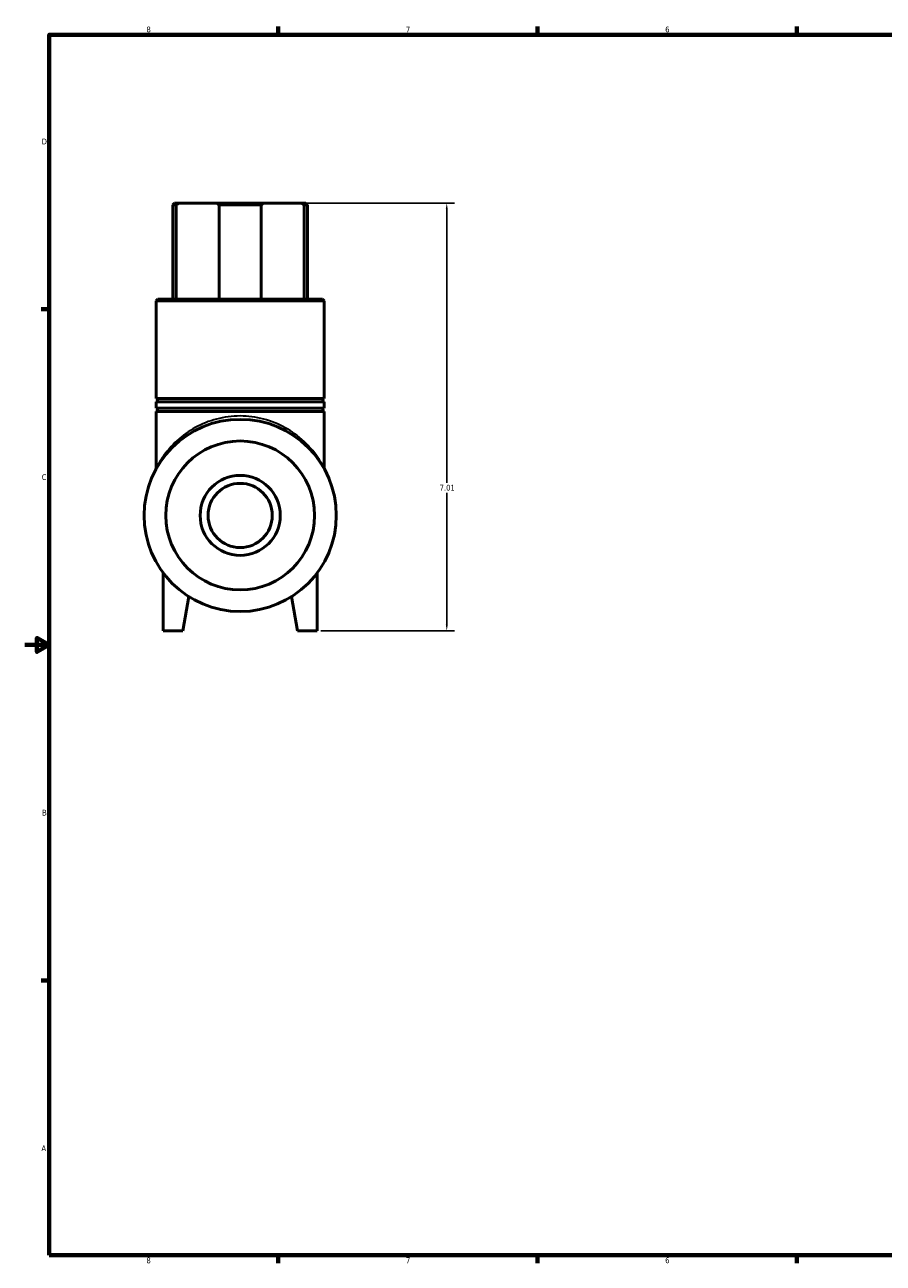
# Model space of a CAD drawing. Header units: inches. Extents: x 0.1 to 53.1, y 0.6 to 34.9.
# Tile 1 of 5: x 0.1 to 14.2, y 0.9 to 21.2. Entities that reach past the tile are written whole.
import ezdxf

# ---------------------------------------------------------------- set-up
doc = ezdxf.new("R2010")
doc.units = ezdxf.units.IN
doc.header["$MEASUREMENT"] = 0
for name, color, linetype, lineweight in [('Border (ANSI)', 7, 'Continuous', 70), ('Dimension (ANSI)', 7, 'Continuous', 25), ('Visible (ANSI)', 7, 'Continuous', 50), ('Visible Narrow (ANSI)', 7, 'Continuous', 35)]:
    doc.layers.add(name, color=color, linetype=linetype, lineweight=lineweight)
doc.styles.add('Note Text (ANSI)', font='tahoma.ttf')
doc.dimstyles.new('Default (ANSI)', dxfattribs={"dimtxt": 0.094488, "dimasz": 0.098425, "dimexe": 0.125, "dimexo": 0.0625, "dimgap": 0.031496, "dimtad": 0, "dimtih": 1, "dimtoh": 1, "dimrnd": 1e-08, "dimzin": 4, "dimdsep": 46, "dimtxsty": 'Note Text (ANSI)', "dimcen": 0.09, "dimdle": 0.393701, "dimclrd": 256, "dimclre": 256, "dimclrt": 5, "dimadec": 0, "dimazin": 1, "dimtfac": 1, "dimtofl": 0, "dimtmove": 0, "dimatfit": 3, "dimfxl": 1, "dimtolj": 1, "dimtzin": 4, "dimlwd": -1, "dimlwe": -1, "dimarcsym": 0})

# ---------------------------------------------------------------- blocks, each defined once
blk = doc.blocks.new('Borders Default Border')
at = {"layer": 'Border (ANSI)'}
for p, q in [((4.25, 21), (4.25, 21.134)), ((8.5, 21), (8.5, 21.134)), ((12.75, 21), (12.75, 21.134)), ((0.5, 16.5), (0.366, 16.5)), ((0.5, 5.5), (0.366, 5.5)), ((4.25, 1), (4.25, 0.866)), ((8.5, 1), (8.5, 0.866)), ((12.75, 1), (12.75, 0.866))]:
    blk.add_line(p, q, dxfattribs=at)
at = {"layer": 'Border (ANSI)', "flags": 128}
for points in [[(0.5, 1), (0.5, 21), (33.5, 21), (33.5, 1), (0.5, 1)], [(0.1, 11), (0.5, 11), (0.3, 11.115), (0.3, 10.885), (0.5, 11)]]:
    blk.add_lwpolyline(points, dxfattribs=at)
at = {"layer": 'Border (ANSI)', "color": 5, "true_color": 0x0000ff, "char_height": 0.0945, "attachment_point": 7, "style": 'Note Text (ANSI)'}
for s, insert in [('8', (2.094, 21.038)), ('7', (6.346, 21.04)), ('6', (10.595, 21.038)), ('D', (0.378, 19.203)), ('C', (0.378, 13.701)), ('B', (0.384, 8.203)), ('A', (0.373, 2.703)), ('8', (2.094, 0.863)), ('7', (6.346, 0.866)), ('6', (10.595, 0.864))]:
    blk.add_mtext(s, dxfattribs=dict(at, insert=insert))
blk = doc.blocks.new('*D7')
at = {"layer": 'Defpoints', "color": 0, "transparency": 16777216}
for p in [(4.631, 18.24), (4.889, 11.232), (7.015, 11.232)]:
    blk.add_point(p, dxfattribs=at)
at = {"layer": 'Dimension (ANSI)', "transparency": 16777216}
for p, q in [((4.693, 18.24), (7.14, 18.24)), ((7.015, 18.142), (7.015, 13.656)), ((7.015, 11.331), (7.015, 13.494)), ((4.952, 11.232), (7.14, 11.232))]:
    blk.add_line(p, q, dxfattribs=at)
for points in [[(6.999, 18.142), (7.032, 18.142), (7.015, 18.24)], [(6.999, 11.331), (7.032, 11.331), (7.015, 11.232)]]:
    blk.add_solid(points, dxfattribs=at)
at = {"layer": 'Dimension (ANSI)', "color": 5, "transparency": 16777216, "insert": (6.898, 13.624), "char_height": 0.0945, "attachment_point": 1, "style": 'Note Text (ANSI)'}
blk.add_mtext('\\A1;7.01', dxfattribs=at)

msp = doc.modelspace()

# ---------------------------------------------------------------- linework, layer by layer
at = {"layer": 'Visible (ANSI)'}
for p, q in [((2.555, 18.24), (2.527, 18.213)), ((2.583, 18.213), (2.527, 18.213)), ((2.527, 16.665), (2.527, 18.213)), ((2.555, 18.24), (2.628, 18.24)), ((2.583, 16.665), (2.583, 18.213)), ((2.628, 18.24), (3.239, 18.24)), ((3.239, 18.24), (4.02, 18.24)), ((3.285, 18.213), (3.285, 16.665)), ((3.975, 18.213), (3.285, 18.213)), ((3.975, 16.665), (3.975, 18.213)), ((4.02, 18.24), (4.631, 18.24)), ((4.631, 18.24), (4.704, 18.24)), ((4.677, 18.213), (4.677, 16.665)), ((4.732, 18.213), (4.677, 18.213)), ((4.704, 18.24), (4.732, 18.213)), ((4.732, 16.665), (4.732, 18.213)), ((2.279, 16.665), (2.252, 16.638)), ((2.279, 16.665), (4.98, 16.665)), ((4.98, 16.665), (5.008, 16.638)), ((5.008, 16.638), (2.252, 16.638)), ((2.252, 15.039), (2.252, 16.638)), ((5.008, 15.039), (5.008, 16.638)), ((5.008, 15.039), (2.252, 15.039)), ((5.008, 14.984), (2.252, 14.984)), ((2.252, 14.882), (2.252, 14.984)), ((5.008, 14.882), (2.252, 14.882)), ((5.008, 14.827), (2.252, 14.827)), ((2.252, 13.899), (2.252, 14.827)), ((5.008, 14.882), (5.008, 14.984)), ((5.008, 13.899), (5.008, 14.827)), ((2.37, 11.232), (2.37, 12.177)), ((4.889, 11.232), (4.889, 12.177)), ((2.787, 11.792), (2.689, 11.232)), ((4.472, 11.792), (4.571, 11.232)), ((2.689, 11.232), (2.37, 11.232)), ((4.571, 11.232), (4.889, 11.232))]:
    msp.add_line(p, q, dxfattribs=at)
for radius in [1.575, 1.22, 0.656, 0.526]:
    msp.add_circle((3.63, 13.122), radius, dxfattribs=at)
for centre, radius, start, end in [((2.252, 15.012), 0.0276, 270, 90), ((5.008, 15.012), 0.0276, 90, 270), ((2.252, 14.854), 0.0276, 270, 90), ((5.008, 14.854), 0.0276, 90, 270), ((2.197, 13.899), 0.0551, 331.5493, 0), ((5.063, 13.899), 0.0551, 180, 208.4507)]:
    msp.add_arc(centre, radius, start, end, dxfattribs=at)
for points in [[(2.583, 18.213), (2.606, 18.227), (2.628, 18.24)], [(3.239, 18.24), (3.262, 18.227), (3.285, 18.213)], [(3.975, 18.213), (3.998, 18.227), (4.02, 18.24)], [(4.631, 18.24), (4.653, 18.227), (4.677, 18.213)]]:
    msp.add_rational_spline(points, [1, 1.00044103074, 1], degree=2, dxfattribs=at)
at = {"layer": 'Visible Narrow (ANSI)'}
msp.add_arc((2.197, 13.899), 0.0551, 332.9718, 358.5775, dxfattribs=at)
msp.add_open_spline([(5.008, 13.899), (5.008, 13.899), (5.002, 13.909), (4.983, 13.945), (4.968, 13.972), (4.923, 14.044), (4.89, 14.092), (4.809, 14.198), (4.759, 14.255), (4.658, 14.353), (4.61, 14.396), (4.465, 14.506), (4.359, 14.571), (4.127, 14.673), (4.002, 14.711), (3.743, 14.753), (3.611, 14.758), (3.351, 14.732), (3.224, 14.702), (2.987, 14.615), (2.877, 14.557), (2.671, 14.418), (2.578, 14.336), (2.435, 14.182), (2.381, 14.11), (2.3, 13.988), (2.272, 13.937), (2.254, 13.904), (2.252, 13.899), (2.252, 13.899)], degree=3, knots=[23.234026, 23.234026, 23.234026, 23.234026, 23.740949, 23.740949, 24.273981, 24.273981, 24.994265, 24.994265, 25.779512, 25.779512, 26.383091, 26.383091, 27.437279, 27.437279, 28.441005, 28.441005, 29.409109, 29.409109, 30.391096, 30.391096, 31.416021, 31.416021, 32.573907, 32.573907, 33.568989, 33.568989, 34.490195, 34.490195, 34.851225, 34.851225, 34.851225, 34.851225], dxfattribs=at)

# ---------------------------------------------------------------- block references
msp.add_blockref('Borders Default Border', (0, 0))

# ---------------------------------------------------------------- dimensions: what is measured, and where the dimension line sits
at = {"layer": 'Dimension (ANSI)'}
dim = msp.add_linear_dim(base=(7.015, 11.232), p1=(4.631, 18.24), p2=(4.889, 11.232), angle=90, dimstyle='Default (ANSI)', override={"dimgap": 0.031496, "dimdec": 2, "dimtol": 0, "dimlim": 0, "dimtp": 0, "dimtm": 0, "dimtdec": 2, "dimatfit": 1}, dxfattribs=at)
dim.commit()
dim.dimension.update_dxf_attribs({"geometry": '*D7', "text_midpoint": (7.015, 13.575), "dimtype": 160})

doc.saveas('drawing.dxf')
